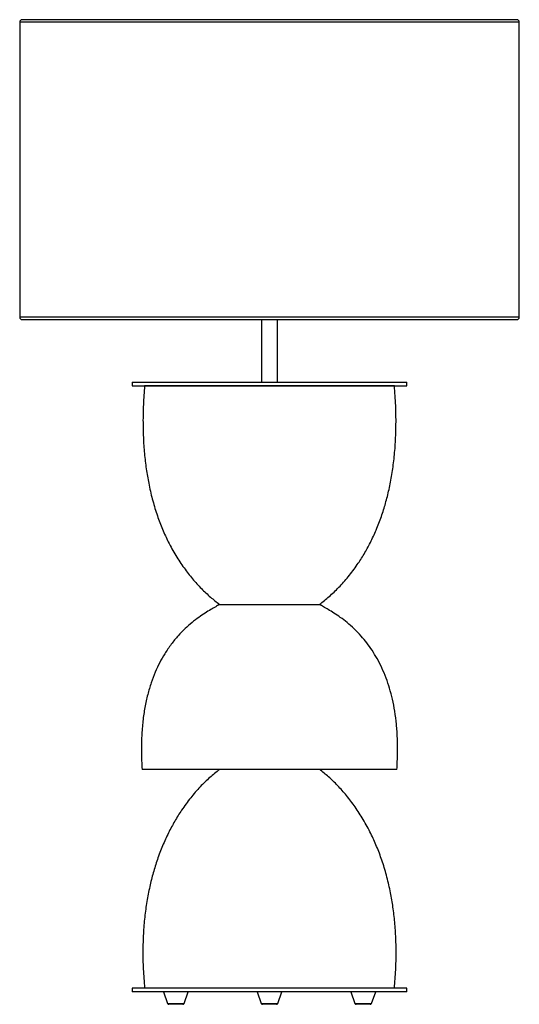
# Paper-space layout '_Frontal' of a CAD drawing. Header units: millimetres. Extents: x 77 to 477, y 19 to 807.
import ezdxf

# ---------------------------------------------------------------- set-up
doc = ezdxf.new("R2010")
doc.units = ezdxf.units.MM

psp = doc.layouts.new('_Frontal')

# ---------------------------------------------------------------- linework, layer by layer
at = {"color": 7, "linetype": 'Continuous', "lineweight": 25}
for p, q in [((76.54, 805.45), (76.54, 569.45)), ((474.54, 807.45), (78.54, 807.45)), ((476.54, 569.45), (476.54, 805.45)), ((78.54, 567.45), (474.54, 567.45)), ((270.04, 567.45), (270.04, 517.45)), ((283.04, 517.45), (283.04, 567.45)), ((166.54, 517.45), (166.54, 514.45)), ((166.54, 517.45), (386.54, 517.45)), ((166.54, 514.45), (386.54, 514.45)), ((276.54, 514.45), (176.54, 514.45)), ((176.54, 514.45), (376.54, 514.45)), ((376.54, 514.45), (276.54, 514.45)), ((386.54, 514.45), (386.54, 517.45)), ((378.54, 207.45), (174.54, 207.45)), ((166.54, 32.45), (166.54, 29.45)), ((386.54, 32.45), (166.54, 32.45)), ((386.54, 29.45), (386.54, 32.45)), ((386.54, 29.45), (166.54, 29.45)), ((191.54, 29.45), (194.94, 20.11)), ((208.14, 20.11), (211.54, 29.45)), ((266.54, 29.45), (269.94, 20.11)), ((283.14, 20.11), (286.54, 29.45)), ((341.54, 29.45), (344.94, 20.11)), ((358.14, 20.11), (361.54, 29.45)), ((207.2, 19.45), (195.88, 19.45)), ((282.2, 19.45), (270.88, 19.45)), ((357.2, 19.45), (345.88, 19.45))]:
    psp.add_line(p, q, dxfattribs=at)
at = {"color": 8, "linetype": 'Continuous', "lineweight": 25}
for p, q in [((476.54, 805.45), (76.54, 805.45)), ((476.54, 569.45), (76.54, 569.45)), ((194.94, 20.11), (208.14, 20.11)), ((269.94, 20.11), (283.14, 20.11)), ((344.94, 20.11), (358.14, 20.11))]:
    psp.add_line(p, q, dxfattribs=at)
at = {"color": 7, "linetype": 'Continuous', "lineweight": 25}
for centre, radius, start, end in [((78.54, 805.45), 2, 90, 180), ((474.54, 805.45), 2, 0, 90), ((78.54, 569.45), 2, 180, 270), ((474.54, 569.45), 2, 270, 0), ((195.88, 20.45), 1, 200, 270), ((207.2, 20.45), 1, 270, 340), ((270.88, 20.45), 1, 200, 270), ((282.2, 20.45), 1, 270, 340), ((345.88, 20.45), 1, 200, 270), ((357.2, 20.45), 1, 270, 340)]:
    psp.add_arc(centre, radius, start, end, dxfattribs=at)
for points, knots in [([(176.54, 514.45), (176.16, 509.43), (175.43, 499.65), (175.16, 485.31), (175.49, 471.71), (176.44, 458.82), (177.94, 446.64), (180.09, 434.5), (182.93, 422.48), (186.55, 410.67), (190.72, 399.72), (195.62, 389.02), (201.32, 378.68), (207.84, 368.81), (214.7, 360), (221.82, 352.22), (229.04, 345.37), (234.09, 341.38), (236.54, 339.45)], [0, 0, 0, 0, 0.078132, 0.15223, 0.22254, 0.289302, 0.352748, 0.413107, 0.480571, 0.544382, 0.60485, 0.662257, 0.726943, 0.787989, 0.845667, 0.900169, 0.951603, 1, 1, 1, 1]), ([(316.54, 339.45), (319.16, 341.52), (324.57, 345.81), (332.27, 353.25), (339.85, 361.75), (346.55, 370.69), (352.4, 379.87), (357.47, 389.11), (362.13, 399.17), (366.15, 409.66), (369.56, 420.51), (372.37, 431.68), (374.66, 443.58), (376.38, 456.24), (377.49, 469.67), (377.92, 483.88), (377.68, 498.91), (376.93, 509.17), (376.54, 514.45)], [0, 0, 0, 0, 0.051851, 0.107174, 0.166016, 0.228527, 0.280387, 0.33484, 0.392095, 0.452397, 0.509044, 0.568561, 0.631184, 0.697163, 0.766759, 0.840244, 0.917896, 1, 1, 1, 1]), ([(236.54, 339.45), (235.51, 338.85), (233.18, 337.48), (229.28, 335.27), (224.74, 332.48), (219.69, 329.05), (214.3, 324.93), (208.75, 320.03), (203.16, 314.28), (197.65, 307.57), (192.77, 300.4), (188.53, 292.87), (184.89, 285.12), (181.65, 276.56), (178.87, 267.15), (176.64, 256.93), (175.02, 245.86), (174.08, 233.92), (173.82, 221), (174.29, 212.08), (174.54, 207.45)], [0, 0, 0, 0, 0.023018, 0.052012, 0.086437, 0.125811, 0.169758, 0.217133, 0.268596, 0.324224, 0.384269, 0.435772, 0.490671, 0.549328, 0.612164, 0.679652, 0.750956, 0.827755, 0.910586, 1, 1, 1, 1]), ([(236.54, 339.45), (236.6, 339.45), (236.73, 339.45), (237.8, 339.45), (239.47, 339.45), (241.8, 339.45), (244.71, 339.45), (248.17, 339.45), (252.11, 339.45), (256.47, 339.45), (261.18, 339.45), (266.15, 339.45), (271.29, 339.45), (276.53, 339.45), (281.76, 339.45), (286.91, 339.45), (291.88, 339.45), (296.58, 339.45), (300.95, 339.45), (304.89, 339.45), (308.35, 339.45), (311.27, 339.45), (313.47, 339.45), (315.02, 339.45), (315.77, 339.45), (316.13, 339.45), (316.27, 339.45), (316.39, 339.45), (316.48, 339.45), (316.52, 339.45), (316.55, 339.45), (316.54, 339.45), (316.54, 339.45)], [0, 0, 0, 0, 0.041661, 0.083322, 0.124983, 0.166644, 0.208305, 0.249966, 0.291627, 0.333288, 0.374949, 0.41661, 0.458271, 0.499932, 0.541593, 0.583254, 0.624915, 0.666576, 0.708237, 0.749898, 0.791559, 0.83322, 0.874881, 0.909884, 0.944887, 0.954058, 0.96323, 0.972402, 0.981573, 0.990745, 0.999917, 1, 1, 1, 1]), ([(378.54, 207.45), (378.77, 211.75), (379.21, 220.05), (379.05, 232.11), (378.3, 243.32), (376.96, 253.73), (375.1, 263.36), (372.77, 272.24), (369.95, 280.66), (366.64, 288.59), (362.86, 296.01), (358.8, 302.69), (354.53, 308.66), (349.76, 314.42), (344.51, 319.86), (338.87, 324.85), (333.43, 329.02), (328.36, 332.45), (323.81, 335.25), (319.9, 337.48), (317.57, 338.84), (316.54, 339.45)], [0, 0, 0, 0, 0.082997, 0.160317, 0.232401, 0.299676, 0.362556, 0.421435, 0.476681, 0.533653, 0.587032, 0.637154, 0.684286, 0.728626, 0.781313, 0.829742, 0.873827, 0.913322, 0.94785, 0.976925, 1, 1, 1, 1]), ([(236.54, 207.45), (233.91, 205.36), (228.46, 201.01), (220.75, 193.38), (213.16, 184.62), (206.44, 175.41), (200.56, 165.97), (195.47, 156.5), (190.79, 146.24), (186.75, 135.6), (183.33, 124.66), (180.52, 113.46), (178.23, 101.6), (176.52, 89.08), (175.44, 75.89), (175.04, 62.01), (175.32, 47.44), (176.12, 37.53), (176.54, 32.45)], [0, 0, 0, 0, 0.052158, 0.108262, 0.168268, 0.232203, 0.285266, 0.340903, 0.399234, 0.460409, 0.517583, 0.577318, 0.639782, 0.70516, 0.773651, 0.845469, 0.92084, 1, 1, 1, 1]), ([(376.54, 32.45), (376.93, 37.28), (377.7, 46.72), (378.02, 60.61), (377.72, 73.88), (376.8, 86.53), (375.31, 98.57), (373.17, 110.65), (370.31, 122.68), (366.68, 134.58), (362.51, 145.68), (357.58, 156.59), (351.86, 167.19), (345.31, 177.34), (338.43, 186.43), (331.29, 194.44), (324.07, 201.46), (318.99, 205.5), (316.54, 207.45)], [0, 0, 0, 0, 0.075318, 0.147204, 0.21586, 0.281483, 0.344256, 0.404355, 0.471968, 0.536331, 0.597659, 0.656134, 0.722231, 0.784697, 0.843665, 0.899206, 0.951331, 1, 1, 1, 1])]:
    psp.add_open_spline(points, degree=3, knots=knots, dxfattribs=at)

doc.saveas('drawing.dxf')
